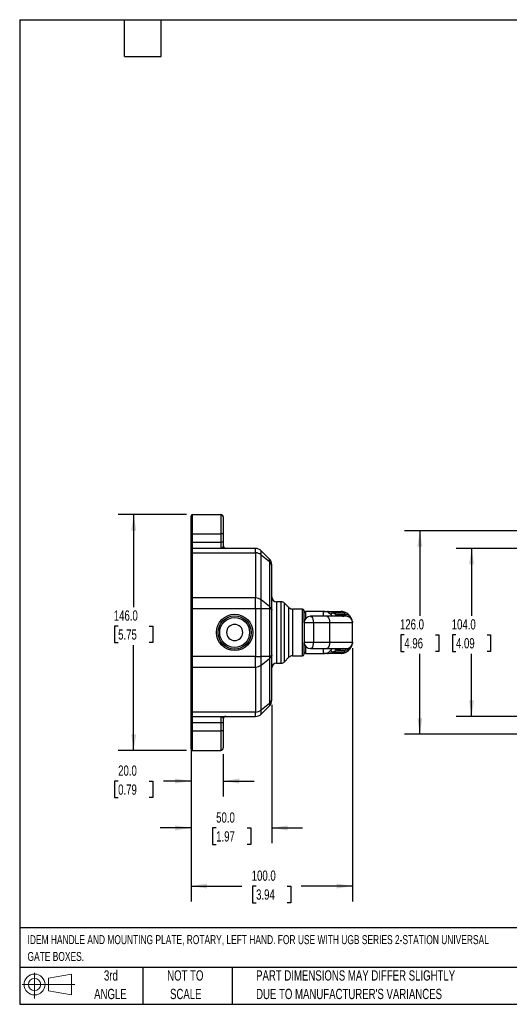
# Model space of a CAD drawing. Header units: millimetres. Extents: x 32 to 1365, y 32 to 1048.
# Tile 1 of 10: x 32 to 537, y 32 to 1048. Entities that reach past the tile are written whole.
import ezdxf

# ---------------------------------------------------------------- set-up
doc = ezdxf.new("R2010")
doc.units = ezdxf.units.MM
doc.header["$LTSCALE"] = 5
doc.layers.add('DIMENSIONS', color=140, linetype='Continuous', lineweight=25)
doc.layers.add('TEXT', color=140, linetype='Continuous', lineweight=25)
doc.styles.add('SLDTEXTSTYLE0', font='TXT', dxfattribs={"width": 0.7})
doc.dimstyles.new('SLDDIMSTYLE0', dxfattribs={"dimtxt": 10.790039, "dimasz": 16.51, "dimexe": 0, "dimexo": 0.0625, "dimgap": 2.69751, "dimtad": 0, "dimtih": 1, "dimtoh": 1, "dimlfac": 0.6, "dimrnd": 1e-09, "dimzin": 4, "dimdsep": 46, "dimtxsty": 'SLDTEXTSTYLE0', "dimsah": 1, "dimcen": 0.09, "dimadec": 0, "dimazin": 1, "dimtfac": 1, "dimtofl": 0, "dimtmove": 0, "dimatfit": 3, "dimfxl": 0, "dimfrac": 2, "dimtolj": 1, "dimtzin": 12, "dimarcsym": 0})
doc.dimstyles.new('SLDDIMSTYLE4', dxfattribs={"dimtxt": 10.790039, "dimasz": 16.51, "dimexe": 0, "dimexo": 0.0625, "dimgap": 2.69751, "dimtad": 0, "dimtih": 1, "dimtoh": 1, "dimlfac": 0.6, "dimrnd": 1e-09, "dimzin": 4, "dimdsep": 46, "dimtxsty": 'SLDTEXTSTYLE0', "dimsah": 1, "dimcen": 0.09, "dimadec": 0, "dimazin": 1, "dimtfac": 1, "dimtmove": 0, "dimatfit": 0, "dimfxl": 0, "dimfrac": 2, "dimtolj": 1, "dimtzin": 12, "dimarcsym": 0})

# ---------------------------------------------------------------- blocks, each defined once
blk = doc.blocks.new('Block11')
at = {"color": 7, "linetype": 'Continuous', "lineweight": 18}
for p, q in [((12.9, 26.6), (12.9, 0)), ((27.4, 20.8), (50.9, 25.2)), ((27.4, 8), (27.4, 20.8)), ((50.9, 25.2), (50.9, 3.7)), ((0, 14.4), (54.4, 14.4)), ((27.4, 8), (50.9, 3.7))]:
    blk.add_line(p, q, dxfattribs=at)
for radius in [10.8, 6.43]:
    blk.add_circle((12.9, 14.4), radius, dxfattribs=at)
blk = doc.blocks.new('Block12')
at = {"color": 7, "linetype": 'Continuous'}
blk.add_blockref('Block11', (0, 0), dxfattribs=at)
blk = doc.blocks.new('_D')
at = {"layer": 'DIMENSIONS'}
for p, q in [((652.3, 502.1), (482, 502.1)), ((497.9, 502.1), (497.9, 432.6)), ((481.8, 413.1), (478.2, 413.1)), ((478.2, 413.1), (478.2, 395.9)), ((513.9, 413.1), (517.5, 413.1)), ((517.5, 413.1), (517.5, 395.9)), ((478.2, 395.9), (481.8, 395.9)), ((497.9, 328.8), (497.9, 393.5)), ((517.5, 395.9), (513.9, 395.9)), ((652.3, 328.8), (482, 328.8))]:
    blk.add_line(p, q, dxfattribs=at)
for points in [[(497.9, 502.1), (495.3, 485.6), (500.4, 485.6)], [(497.9, 328.8), (500.4, 345.3), (495.3, 345.3)]]:
    blk.add_solid(points, dxfattribs=at)
at = {"layer": 'DIMENSIONS', "char_height": 10.58, "attachment_point": 1, "style": 'SLDTEXTSTYLE0'}
for s, insert in [('104.0', (477.4, 429.1)), ('4.09', (481.8, 409.6))]:
    blk.add_mtext(s, dxfattribs=dict(at, insert=insert))
blk = doc.blocks.new('_D_4')
at = {"layer": 'DIMENSIONS'}
for p, q in [((749.3, 520.4), (428.6, 520.4)), ((444.5, 520.4), (444.5, 432.6)), ((428.5, 413.1), (424.8, 413.1)), ((424.8, 413.1), (424.8, 395.9)), ((460.5, 413.1), (464.2, 413.1)), ((464.2, 413.1), (464.2, 395.9)), ((424.8, 395.9), (428.5, 395.9)), ((444.5, 310.4), (444.5, 393.5)), ((464.2, 395.9), (460.5, 395.9)), ((749.3, 310.4), (428.6, 310.4))]:
    blk.add_line(p, q, dxfattribs=at)
for points in [[(444.5, 520.4), (442, 503.9), (447, 503.9)], [(444.5, 310.4), (447, 327), (442, 327)]]:
    blk.add_solid(points, dxfattribs=at)
at = {"layer": 'DIMENSIONS', "char_height": 10.58, "attachment_point": 1, "style": 'SLDTEXTSTYLE0'}
for s, insert in [('126.0', (424, 429.1)), ('4.96', (428.5, 409.6))]:
    blk.add_mtext(s, dxfattribs=dict(at, insert=insert))
blk = doc.blocks.new('_D_18')
at = {"layer": 'DIMENSIONS'}
for p, q in [((203.8, 537.1), (133.4, 537.1)), ((149.3, 537.1), (149.3, 441.7)), ((133.3, 422.1), (129.7, 422.1)), ((129.7, 422.1), (129.7, 405)), ((165.3, 422.1), (169, 422.1)), ((169, 422.1), (169, 405)), ((129.7, 405), (133.3, 405)), ((149.3, 293.8), (149.3, 402.5)), ((169, 405), (165.3, 405)), ((203.8, 293.8), (133.4, 293.8))]:
    blk.add_line(p, q, dxfattribs=at)
for points in [[(149.3, 537.1), (146.8, 520.6), (151.9, 520.6)], [(149.3, 293.8), (151.9, 310.3), (146.8, 310.3)]]:
    blk.add_solid(points, dxfattribs=at)
at = {"layer": 'DIMENSIONS', "char_height": 10.58, "attachment_point": 1, "style": 'SLDTEXTSTYLE0'}
for s, insert in [('146.0', (128.8, 438.2)), ('5.75', (133.3, 418.6))]:
    blk.add_mtext(s, dxfattribs=dict(at, insert=insert))
blk = doc.blocks.new('_D_19')
at = {"layer": 'DIMENSIONS'}
for p, q in [((208.5, 289.1), (208.5, 246.3)), ((241.8, 289.9), (241.8, 246.3)), ((133.3, 262.1), (129.7, 262.1)), ((129.7, 262.1), (129.7, 245)), ((165.3, 262.1), (169, 262.1)), ((169, 262.1), (169, 245)), ((208.5, 262.1), (180, 262.1)), ((241.8, 262.1), (273.6, 262.1)), ((129.7, 245), (133.3, 245)), ((169, 245), (165.3, 245))]:
    blk.add_line(p, q, dxfattribs=at)
for points in [[(208.5, 262.1), (192, 264.7), (192, 259.6)], [(241.8, 262.1), (258.3, 259.6), (258.3, 264.7)]]:
    blk.add_solid(points, dxfattribs=at)
at = {"layer": 'DIMENSIONS', "char_height": 10.58, "attachment_point": 1, "style": 'SLDTEXTSTYLE0'}
for s, insert in [('20.0', (133.3, 278.2)), ('0.79', (133.3, 258.6))]:
    blk.add_mtext(s, dxfattribs=dict(at, insert=insert))
blk = doc.blocks.new('_D_20')
at = {"layer": 'DIMENSIONS'}
for p, q in [((291.8, 340.7), (291.8, 197.9)), ((208.5, 289.1), (208.5, 197.9)), ((208.5, 213.8), (176.7, 213.8)), ((234.4, 213.8), (230.8, 213.8)), ((230.8, 213.8), (230.8, 196.6)), ((266.5, 213.8), (270.1, 213.8)), ((270.1, 213.8), (270.1, 196.6)), ((291.8, 213.8), (323.6, 213.8)), ((230.8, 196.6), (234.4, 196.6)), ((270.1, 196.6), (266.5, 196.6))]:
    blk.add_line(p, q, dxfattribs=at)
for points in [[(208.5, 213.8), (192, 216.3), (192, 211.2)], [(291.8, 213.8), (308.3, 211.2), (308.3, 216.3)]]:
    blk.add_solid(points, dxfattribs=at)
at = {"layer": 'DIMENSIONS', "char_height": 10.58, "attachment_point": 1, "style": 'SLDTEXTSTYLE0'}
for s, insert in [('50.0', (234.4, 229.8)), ('1.97', (234.4, 210.3))]:
    blk.add_mtext(s, dxfattribs=dict(at, insert=insert))
blk = doc.blocks.new('_D_21')
at = {"layer": 'DIMENSIONS'}
for p, q in [((375.1, 399.1), (375.1, 137.9)), ((208.5, 328.3), (208.5, 137.9)), ((208.5, 153.8), (260.9, 153.8)), ((275.6, 153.8), (271.9, 153.8)), ((271.9, 153.8), (271.9, 136.6)), ((307.6, 153.8), (311.3, 153.8)), ((311.3, 153.8), (311.3, 136.6)), ((375.1, 153.8), (322.2, 153.8)), ((271.9, 136.6), (275.6, 136.6)), ((311.3, 136.6), (307.6, 136.6))]:
    blk.add_line(p, q, dxfattribs=at)
for points in [[(208.5, 153.8), (225, 151.2), (225, 156.3)], [(375.1, 153.8), (358.6, 156.3), (358.6, 151.2)]]:
    blk.add_solid(points, dxfattribs=at)
at = {"layer": 'DIMENSIONS', "char_height": 10.58, "attachment_point": 1, "style": 'SLDTEXTSTYLE0'}
for s, insert in [('100.0', (271.1, 169.8)), ('3.94', (275.6, 150.3))]:
    blk.add_mtext(s, dxfattribs=dict(at, insert=insert))

msp = doc.modelspace()

# ---------------------------------------------------------------- linework, layer by layer
for p, q in [((208.471, 517.113), (208.471, 535.446)), ((210.137, 517.113), (210.137, 537.113)), ((210.137, 537.113), (239.304, 537.113)), ((239.304, 537.113), (239.304, 517.113)), ((241.804, 534.613), (241.804, 517.113)), ((208.471, 517.113), (210.137, 517.113)), ((208.471, 508.78), (208.471, 517.113)), ((208.471, 508.78), (210.137, 508.78)), ((208.471, 500.446), (208.471, 508.78)), ((210.137, 517.113), (239.304, 517.113)), ((210.137, 508.78), (210.137, 517.113)), ((210.137, 502.113), (210.137, 508.78)), ((210.137, 508.78), (239.304, 508.78)), ((239.304, 517.113), (239.304, 508.78)), ((241.804, 517.113), (239.304, 517.113)), ((239.304, 508.78), (239.304, 502.113)), ((241.804, 508.78), (239.304, 508.78)), ((241.804, 517.113), (241.804, 508.78)), ((241.804, 508.78), (241.804, 504.613)), ((208.471, 496.227), (208.471, 500.446)), ((210.137, 497.592), (210.137, 502.113)), ((275.019, 502.113), (210.137, 502.113)), ((275.019, 497.592), (275.019, 502.113)), ((280.912, 495.593), (280.912, 499.672)), ((289.363, 491.221), (280.912, 499.672)), ((208.471, 449.729), (208.471, 496.227)), ((210.137, 451.094), (210.137, 497.592)), ((210.137, 497.592), (275.019, 497.592)), ((275.019, 497.592), (275.019, 451.094)), ((280.912, 449.095), (280.912, 495.593)), ((280.912, 495.593), (289.363, 488.669)), ((289.363, 488.669), (289.363, 491.221)), ((289.363, 488.669), (289.363, 442.172)), ((291.804, 438.375), (291.804, 483.842)), ((208.471, 440.172), (208.471, 449.729)), ((210.137, 440.172), (210.137, 451.094)), ((275.019, 451.094), (210.137, 451.094)), ((275.019, 440.172), (275.019, 451.094)), ((280.912, 440.172), (280.912, 449.095)), ((289.363, 442.172), (280.912, 449.095)), ((301.4, 447.113), (296.804, 447.113)), ((296.804, 447.113), (296.804, 383.78)), ((301.4, 383.78), (301.4, 447.113)), ((208.471, 440.172), (210.137, 440.172)), ((208.471, 390.721), (208.471, 440.172)), ((210.137, 440.172), (275.019, 440.172)), ((210.137, 390.721), (210.137, 440.172)), ((275.019, 440.172), (280.912, 440.172)), ((275.019, 440.172), (275.019, 390.721)), ((280.912, 390.721), (280.912, 440.172)), ((280.912, 440.172), (289.363, 440.172)), ((289.363, 440.172), (289.363, 390.721)), ((291.804, 392.518), (291.804, 438.375)), ((309.506, 441.078), (304.935, 445.649)), ((304.935, 385.244), (304.935, 445.649)), ((309.506, 389.815), (309.506, 441.078)), ((323.471, 439.613), (313.042, 439.613)), ((313.042, 439.613), (313.042, 391.28)), ((323.471, 391.28), (323.471, 439.613)), ((345.136, 437.113), (326.804, 437.113)), ((326.804, 429.856), (326.804, 437.113)), ((345.137, 432.113), (345.137, 437.113)), ((349.966, 437.113), (363.194, 437.113)), ((363.719, 436.996), (363.194, 437.113)), ((348.571, 432.113), (331.804, 432.113)), ((368.471, 432.113), (348.571, 432.113)), ((352.254, 434.201), (353.918, 432.113)), ((355.1, 435.605), (366.149, 435.605)), ((367.693, 433.621), (359.135, 433.621)), ((373.563, 430.515), (370.858, 434.06)), ((374.224, 427.356), (374.583, 426.766)), ((375.026, 426.812), (375.137, 425.603)), ((325.137, 425.446), (325.137, 405.446)), ((334.68, 425.446), (325.137, 425.446)), ((334.68, 425.446), (334.68, 405.446)), ((351.447, 425.446), (334.68, 425.446)), ((351.447, 425.446), (351.447, 405.446)), ((375.137, 425.446), (351.447, 425.446)), ((375.137, 425.446), (375.137, 425.603)), ((375.137, 405.446), (375.137, 425.446)), ((325.137, 405.446), (334.68, 405.446)), ((326.804, 393.78), (326.804, 401.037)), ((331.804, 398.78), (348.571, 398.78)), ((334.68, 405.446), (351.447, 405.446)), ((345.137, 393.78), (345.137, 398.78)), ((348.571, 398.78), (368.471, 398.78)), ((351.447, 405.446), (375.137, 405.446)), ((353.918, 398.78), (352.254, 396.692)), ((359.135, 397.272), (367.693, 397.272)), ((370.858, 396.832), (373.563, 400.378)), ((374.583, 404.127), (374.224, 403.537)), ((375.137, 405.29), (375.026, 404.082)), ((375.137, 405.29), (375.137, 405.446)), ((208.471, 390.721), (210.137, 390.721)), ((208.471, 381.164), (208.471, 390.721)), ((275.019, 390.721), (210.137, 390.721)), ((210.137, 379.799), (210.137, 390.721)), ((275.019, 390.721), (280.912, 390.721)), ((275.019, 379.799), (275.019, 390.721)), ((280.912, 381.798), (280.912, 390.721)), ((289.363, 390.721), (280.912, 390.721)), ((280.912, 381.798), (289.363, 388.721)), ((289.363, 388.721), (289.363, 342.224)), ((291.804, 347.051), (291.804, 392.518)), ((304.935, 385.244), (309.506, 389.815)), ((313.042, 391.28), (323.471, 391.28)), ((326.804, 393.78), (345.136, 393.78)), ((363.194, 393.78), (349.966, 393.78)), ((366.149, 395.287), (355.1, 395.287)), ((363.194, 393.78), (363.719, 393.897)), ((208.471, 334.666), (208.471, 381.164)), ((210.137, 379.799), (275.019, 379.799)), ((210.137, 333.301), (210.137, 379.799)), ((275.019, 379.799), (275.019, 333.301)), ((280.912, 335.3), (280.912, 381.798)), ((296.804, 383.78), (301.4, 383.78)), ((289.363, 342.224), (280.912, 335.3)), ((280.912, 331.221), (289.363, 339.672)), ((280.912, 331.221), (280.912, 335.3)), ((289.363, 342.224), (289.363, 339.672)), ((208.471, 330.446), (208.471, 334.666)), ((208.471, 322.113), (208.471, 330.446)), ((275.019, 333.301), (210.137, 333.301)), ((210.137, 328.78), (210.137, 333.301)), ((210.137, 328.78), (275.019, 328.78)), ((210.137, 322.113), (210.137, 328.78)), ((239.304, 328.78), (239.304, 322.113)), ((241.804, 326.28), (241.804, 322.113)), ((275.019, 328.78), (275.019, 333.301)), ((208.471, 322.113), (210.137, 322.113)), ((208.471, 313.78), (208.471, 322.113)), ((239.304, 322.113), (210.137, 322.113)), ((210.137, 313.78), (210.137, 322.113)), ((241.804, 322.113), (239.304, 322.113)), ((239.304, 322.113), (239.304, 313.78)), ((241.804, 322.113), (241.804, 313.78)), ((208.471, 313.78), (210.137, 313.78)), ((208.471, 295.446), (208.471, 313.78)), ((210.137, 313.78), (239.304, 313.78)), ((210.137, 293.78), (210.137, 313.78)), ((239.304, 313.78), (239.304, 293.78)), ((241.804, 313.78), (239.304, 313.78)), ((241.804, 313.78), (241.804, 296.28)), ((210.137, 293.78), (239.304, 293.78))]:
    msp.add_line(p, q)
at = {"flags": 128}
for points in [[(331.804, 432.113), (332.213, 432.045), (332.999, 431.511), (333.688, 430.485), (334.224, 429.051), (334.564, 427.325), (334.68, 425.446)], [(348.571, 432.113), (348.98, 432.045), (349.766, 431.511), (350.454, 430.485), (350.99, 429.051), (351.33, 427.325), (351.447, 425.446)], [(371.174, 433.716), (370.863, 434.055), (370.86, 434.058)], [(334.68, 405.446), (334.564, 403.568), (334.224, 401.842), (333.688, 400.408), (332.999, 399.382), (332.213, 398.848), (331.804, 398.78)], [(351.447, 405.446), (351.33, 403.568), (350.99, 401.842), (350.454, 400.408), (349.766, 399.382), (348.98, 398.848), (348.571, 398.78)], [(371.174, 397.177), (370.863, 396.837), (370.86, 396.835)]]:
    msp.add_lwpolyline(points, dxfattribs=at)
for radius in [18.75, 17.083, 15.423]:
    msp.add_circle((253.471, 415.446), radius)
for centre, radius, start, end in [((210.137, 535.446), 1.667, 90, 180), ((239.304, 534.613), 2.5, 0, 90), ((210.137, 500.446), 1.667, 90, 180), ((244.304, 504.613), 2.5, 180.000028, 270), ((275.019, 493.78), 8.333, 45, 90), ((210, 496.059), 1.539, 84.888926, 173.756454), ((275.137, 488.258), 9.335, 51.788287, 90.727165), ((283.471, 485.328), 8.333, 0, 45), ((285.525, 483.698), 6.281, 1.319373, 52.328551), ((210, 449.562), 1.539, 84.888926, 173.756454), ((275.137, 441.76), 9.335, 51.788287, 90.727165), ((296.804, 452.113), 5, 180, 270), ((301.4, 442.113), 5, 45, 90), ((313.042, 444.613), 5, 225, 270), ((323.471, 437.946), 1.667, 0, 90), ((326.804, 435.446), 1.667, 90, 180), ((349.987, 434.186), 2.927, 90.413365, 118.585096), ((331.804, 425.446), 6.667, 90, 180), ((356.488, 429.205), 6.549, 102.235133, 130.284016), ((360.79, 427.47), 6.369, 105.056299, 133.200873), ((366.915, 429.991), 5.666, 45.866995, 97.764388), ((368.24, 427.554), 6.091, 29.050874, 95.154683), ((368.471, 425.446), 6.667, 0, 90), ((253.471, 415.446), 8.333, 90, 270), ((253.471, 415.446), 8.333, 270, 90), ((331.804, 405.446), 6.667, 180, 270), ((356.488, 401.687), 6.549, 229.715984, 257.764867), ((360.79, 403.423), 6.369, 226.799127, 254.943701), ((366.915, 400.902), 5.666, 262.235612, 314.133005), ((368.24, 403.339), 6.091, 264.845317, 330.949126), ((368.471, 405.446), 6.667, 270, 0), ((368.485, 405.312), 6.655, 269.876512, 349.34992), ((313.042, 386.28), 5, 90, 135), ((323.471, 392.946), 1.667, 270, 0), ((326.804, 395.446), 1.667, 180, 270), ((349.987, 396.707), 2.927, 241.414904, 269.586635), ((210, 381.331), 1.539, 186.243546, 275.111074), ((275.137, 389.132), 9.335, 269.272835, 308.211713), ((296.804, 378.78), 5, 90, 180), ((301.4, 388.78), 5, 270, 315), ((285.525, 347.195), 6.281, 307.671449, 358.680627), ((283.471, 345.565), 8.333, 315, 0), ((275.137, 342.635), 9.335, 269.272835, 308.211713), ((210, 334.834), 1.539, 186.243546, 275.111074), ((210.137, 330.446), 1.667, 180, 270), ((244.304, 326.28), 2.5, 90, 180), ((275.019, 337.113), 8.333, 270, 315), ((210.137, 295.446), 1.667, 180, 270), ((239.304, 296.28), 2.5, 270, 0)]:
    msp.add_arc(centre, radius, start, end)
for points, knots in [([(241.804, 504.613), (241.803, 504.583), (241.8, 504.523), (241.778, 504.427), (241.744, 504.328), (241.699, 504.223), (241.644, 504.115), (241.511, 503.884), (241.242, 503.5), (240.86, 503.05), (240.488, 502.675), (240.2, 502.442), (239.948, 502.286), (239.752, 502.195), (239.535, 502.128), (239.389, 502.118), (239.304, 502.113)], [0, 0, 0, 0, 0.03083598, 0.06208029, 0.093735, 0.12580231, 0.15828543, 0.19118926, 0.32995291, 0.48425489, 0.59155622, 0.71213489, 0.77686078, 0.84921328, 0.91287996, 1, 1, 1, 1]), ([(291.804, 483.842), (291.804, 483.91), (291.804, 484.045), (291.804, 484.23), (291.804, 484.403), (291.804, 484.561), (291.804, 484.705), (291.804, 484.835), (291.804, 484.979), (291.804, 485.122), (291.804, 485.24), (291.804, 485.314), (291.804, 485.323), (291.804, 485.328)], [0, 0, 0, 0, 0.07175399, 0.14317369, 0.21439505, 0.28555517, 0.3567915, 0.42824103, 0.50003956, 0.6253632, 0.74997418, 0.87460807, 1, 1, 1, 1]), ([(289.363, 442.172), (289.382, 442.113), (289.418, 441.996), (289.458, 441.813), (289.488, 441.625), (289.506, 441.432), (289.513, 441.189), (289.498, 440.891), (289.45, 440.535), (289.393, 440.294), (289.363, 440.172)], [0, 0, 0, 0, 0.10273865, 0.20319824, 0.30226917, 0.40090567, 0.50010712, 0.66499137, 0.83015665, 1, 1, 1, 1]), ([(289.363, 442.172), (289.442, 442.106), (289.599, 441.976), (289.823, 441.778), (290.039, 441.579), (290.244, 441.378), (290.527, 441.085), (290.868, 440.692), (291.206, 440.222), (291.476, 439.75), (291.65, 439.325), (291.776, 438.864), (291.794, 438.562), (291.804, 438.375)], [0, 0, 0, 0, 0.04929982, 0.09890106, 0.14886312, 0.19924414, 0.25010082, 0.37111846, 0.50000899, 0.61714834, 0.74998462, 0.84605665, 1, 1, 1, 1]), ([(291.804, 438.375), (291.803, 438.427), (291.8, 438.524), (291.779, 438.66), (291.751, 438.779), (291.719, 438.88), (291.687, 438.964), (291.615, 439.127), (291.476, 439.352), (291.206, 439.632), (290.868, 439.859), (290.489, 440.018), (290.113, 440.111), (289.755, 440.163), (289.493, 440.169), (289.363, 440.172)], [0, 0, 0, 0, 0.05776063, 0.10908968, 0.15398704, 0.19245272, 0.22448687, 0.25008998, 0.382898, 0.50005805, 0.62892183, 0.74995866, 0.83442826, 0.91768564, 1, 1, 1, 1]), ([(325.137, 425.554), (325.137, 425.715), (325.137, 426.677), (325.137, 428.234), (325.137, 430.224), (325.137, 431.964), (325.137, 433.888), (325.137, 435.714), (325.137, 436.948), (325.137, 437.577), (325.137, 437.889), (325.137, 437.927), (325.137, 437.946)], [0, 0, 0, 0, 0.02078914, 0.123921, 0.22701817, 0.322079, 0.41710501, 0.58902159, 0.74278846, 0.82866477, 0.91414419, 1, 1, 1, 1]), ([(345.137, 437.113), (345.609, 437.113), (346.418, 437.113), (347.651, 437.113), (348.791, 437.113), (349.589, 437.113), (349.966, 437.113)], [0, 0, 0, 0, 0.29143112, 0.49999564, 0.76382274, 1, 1, 1, 1]), ([(349.966, 437.113), (350.074, 437.113), (350.293, 437.111), (350.613, 437.102), (350.935, 437.086), (351.255, 437.06), (351.576, 437.026), (351.897, 436.98), (352.217, 436.922), (352.538, 436.851), (352.948, 436.74), (353.441, 436.572), (354.006, 436.318), (354.565, 436.003), (354.919, 435.739), (355.1, 435.605)], [0, 0, 0, 0, 0.048745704, 0.099155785, 0.151267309, 0.205113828, 0.260725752, 0.318130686, 0.377353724, 0.438417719, 0.501343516, 0.619080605, 0.741376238, 0.868322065, 1, 1, 1, 1]), ([(370.857, 434.061), (369.844, 434.886), (367.723, 436.613), (365.037, 436.927), (363.635, 437.091)], [0, 0, 0, 0, 0.478053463, 1, 1, 1, 1]), ([(366.149, 435.605), (365.75, 436.061), (365.078, 436.827), (364.111, 436.947), (363.719, 436.996)], [0, 0, 0, 0, 0.59415272, 1, 1, 1, 1]), ([(352.254, 434.201), (351.75, 434.92), (351.21, 435.483), (350.309, 436.115), (349.993, 436.29), (349.319, 436.574), (348.966, 436.68), (348.586, 436.756)], [0, 0, 0, 0, 0.5, 0.5, 0.75, 0.75, 1, 1, 1, 1]), ([(355.1, 435.605), (355.703, 435.258), (356.376, 434.928), (357.747, 434.272), (358.446, 433.948), (359.135, 433.621)], [0, 0, 0, 0, 0.5, 0.5, 1, 1, 1, 1]), ([(359.135, 433.621), (359.78, 433.379), (360.44, 433.17), (361.735, 432.805), (362.37, 432.649), (364.193, 432.264), (365.298, 432.113), (366.205, 432.113)], [0, 0, 0, 0, 0.25, 0.25, 0.5, 0.5, 1, 1, 1, 1]), ([(375.026, 426.81), (374.919, 427.313), (374.71, 428.299), (373.94, 429.786), (373.563, 430.515)], [0, 0, 0, 0, 0.50987171, 1, 1, 1, 1]), ([(325.137, 392.946), (325.137, 393.117), (325.137, 393.389), (325.137, 395.189), (325.137, 397.004), (325.137, 398.929), (325.137, 400.671), (325.137, 402.652), (325.137, 404.196), (325.137, 405.092), (325.137, 405.209)], [0, 0, 0, 0, 0.257989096, 0.412685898, 0.585642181, 0.681277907, 0.776878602, 0.880634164, 0.984354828, 1, 1, 1, 1]), ([(348.586, 394.137), (348.967, 394.214), (349.319, 394.32), (349.986, 394.599), (350.3, 394.772), (351.2, 395.401), (351.749, 395.971), (352.254, 396.692)], [0, 0, 0, 0, 0.25, 0.25, 0.5, 0.5, 1, 1, 1, 1]), ([(359.135, 397.272), (358.446, 396.945), (357.747, 396.621), (356.376, 395.965), (355.703, 395.635), (355.1, 395.287)], [0, 0, 0, 0, 0.5, 0.5, 1, 1, 1, 1]), ([(366.205, 398.78), (365.305, 398.78), (364.204, 398.631), (362.379, 398.246), (361.741, 398.09), (360.44, 397.723), (359.779, 397.513), (359.135, 397.272)], [0, 0, 0, 0, 0.5, 0.5, 0.75, 0.75, 1, 1, 1, 1]), ([(363.635, 393.802), (365.037, 393.966), (367.723, 394.28), (369.844, 396.007), (370.857, 396.832)], [0, 0, 0, 0, 0.521946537, 1, 1, 1, 1]), ([(373.563, 400.378), (373.94, 401.107), (374.71, 402.594), (374.919, 403.58), (375.026, 404.083)], [0, 0, 0, 0, 0.49012829, 1, 1, 1, 1]), ([(289.363, 390.721), (289.442, 390.722), (289.599, 390.724), (289.823, 390.743), (290.039, 390.772), (290.244, 390.814), (290.527, 390.891), (290.868, 391.034), (291.206, 391.261), (291.476, 391.541), (291.65, 391.824), (291.776, 392.159), (291.794, 392.381), (291.804, 392.518)], [0, 0, 0, 0, 0.04929982, 0.09890106, 0.14886312, 0.19924414, 0.25010082, 0.37111846, 0.50000899, 0.61714834, 0.74998462, 0.84605666, 1, 1, 1, 1]), ([(291.804, 392.518), (291.803, 392.448), (291.8, 392.316), (291.779, 392.13), (291.751, 391.967), (291.719, 391.828), (291.687, 391.712), (291.615, 391.482), (291.476, 391.143), (291.206, 390.671), (290.868, 390.201), (290.489, 389.764), (290.113, 389.382), (289.755, 389.049), (289.493, 388.83), (289.363, 388.721)], [0, 0, 0, 0, 0.05776063, 0.10908968, 0.15398704, 0.19245272, 0.22448687, 0.25008998, 0.382898, 0.50005805, 0.62892183, 0.74995866, 0.83442826, 0.91768564, 1, 1, 1, 1]), ([(289.363, 390.721), (289.382, 390.647), (289.418, 390.501), (289.458, 390.284), (289.488, 390.073), (289.506, 389.865), (289.513, 389.615), (289.498, 389.33), (289.45, 389.014), (289.393, 388.82), (289.363, 388.721)], [0, 0, 0, 0, 0.10275654, 0.20322486, 0.30229556, 0.40092312, 0.50010714, 0.66498396, 0.83014961, 1, 1, 1, 1]), ([(349.966, 393.78), (349.589, 393.78), (348.791, 393.78), (347.652, 393.78), (346.418, 393.78), (345.609, 393.78), (345.137, 393.78)], [0, 0, 0, 0, 0.23604742, 0.50000435, 0.7083356, 1, 1, 1, 1]), ([(355.1, 395.287), (354.393, 394.732), (353.626, 394.347), (352.365, 393.991), (351.925, 393.908), (350.992, 393.802), (350.499, 393.78), (349.966, 393.78)], [0, 0, 0, 0, 0.5, 0.5, 0.75, 0.75, 1, 1, 1, 1]), ([(363.719, 393.897), (364.111, 393.946), (365.078, 394.066), (365.75, 394.832), (366.149, 395.287)], [0, 0, 0, 0, 0.40584728, 1, 1, 1, 1]), ([(291.804, 345.565), (291.804, 345.566), (291.804, 345.569), (291.804, 345.593), (291.804, 345.632), (291.804, 345.686), (291.804, 345.756), (291.804, 345.842), (291.804, 345.968), (291.804, 346.149), (291.804, 346.405), (291.804, 346.701), (291.804, 346.934), (291.804, 347.051)], [0, 0, 0, 0, 0.07175399, 0.14317369, 0.21439505, 0.28555517, 0.3567915, 0.42824103, 0.50003956, 0.6253632, 0.74997418, 0.87460807, 1, 1, 1, 1]), ([(239.304, 328.78), (239.351, 328.778), (239.438, 328.775), (239.561, 328.753), (239.665, 328.724), (239.807, 328.674), (239.983, 328.588), (240.273, 328.398), (240.614, 328.103), (240.994, 327.689), (241.322, 327.28), (241.557, 326.936), (241.703, 326.668), (241.786, 326.463), (241.798, 326.34), (241.804, 326.28)], [0, 0, 0, 0, 0.04812599, 0.09013333, 0.12603242, 0.15581267, 0.23546978, 0.30667034, 0.45261261, 0.58079776, 0.69966293, 0.80939032, 0.87475116, 0.93828399, 1, 1, 1, 1])]:
    msp.add_open_spline(points, degree=3, knots=knots)
for points in [[(348.586, 436.756), (347.449, 436.986), (346.294, 437.113), (345.137, 437.113)], [(367.693, 433.621), (367.313, 434.295), (366.797, 434.959), (366.149, 435.605)], [(368.471, 432.237), (368.471, 432.446), (368.197, 432.913), (367.693, 433.621)], [(366.149, 395.287), (366.797, 395.934), (367.313, 396.598), (367.693, 397.272)], [(367.693, 397.272), (368.197, 397.98), (368.471, 398.447), (368.471, 398.656)], [(345.137, 393.78), (346.294, 393.78), (347.449, 393.906), (348.586, 394.137)]]:
    msp.add_open_spline(points, degree=3)
at = {"layer": 'TEXT'}
for p, q in [((31.75, 1047.75), (1365.25, 1047.75)), ((31.75, 1047.75), (31.75, 31.75)), ((139.7, 1009.65), (139.7, 1047.75)), ((177.8, 1009.65), (177.8, 1047.75)), ((139.7, 1009.65), (177.8, 1009.65)), ((1365.25, 110.631), (31.75, 110.631)), ((1365.25, 69.85), (31.75, 69.85)), ((158.75, 69.85), (158.75, 31.75)), ((251.058, 69.85), (251.058, 31.75)), ((31.75, 31.75), (1365.25, 31.75))]:
    msp.add_line(p, q, dxfattribs=at)

# ---------------------------------------------------------------- block references
msp.add_blockref('Block12', (34.19, 37.769), dxfattribs=at)

# ---------------------------------------------------------------- texts
at = {"layer": 'TEXT', "style": 'SLDTEXTSTYLE0'}
for s, insert, char_height, attachment_point in [('IDEM HANDLE AND MOUNTING PLATE, ROTARY, LEFT HAND. FOR USE WITH UGB SERIES 2-STATION UNIVERSAL', (39.829, 103.101), 9.26042, 1), ('GATE BOXES.', (39.829, 85.754), 9.26042, 1), ('3rd', (125.812, 66.82), 10.5833, 2), ('NOT TO', (202.579, 66.82), 10.5833, 2), ('PART DIMENSIONS MAY DIFFER SLIGHTLY', (275.596, 66.82), 10.58333, 1), ('ANGLE', (125.325, 47.709), 10.5833, 2), ('SCALE', (203.06, 47.709), 10.5833, 2), ("DUE TO MANUFACTURER'S VARIANCES", (275.596, 47.709), 10.58333, 1)]:
    msp.add_mtext(s, dxfattribs=dict(at, insert=insert, char_height=char_height, attachment_point=attachment_point))

# ---------------------------------------------------------------- dimensions: what is measured, and where the dimension line sits
at = {"layer": 'DIMENSIONS'}
for base, p1, p2, picture, middle in [((149.316, 293.78), (210.137, 537.113), (210.137, 293.78), '_D_18', (149.316, 422.102)), ((444.502, 520.446), (755.606, 310.446), (755.606, 520.446), '_D_4', (444.502, 413.083)), ((497.878, 502.113), (658.604, 328.78), (658.604, 502.113), '_D', (497.878, 413.083))]:
    dim = msp.add_linear_dim(base=base, p1=p1, p2=p2, angle=90, dimstyle='SLDDIMSTYLE0', dxfattribs=at)
    dim.commit()
    dim.dimension.update_dxf_attribs({"geometry": picture, "text_midpoint": middle, "dimtype": 160})
for base, p1, p2, dimstyle, picture, middle in [((375.137, 153.779), (208.471, 334.666), (375.137, 405.446), 'SLDDIMSTYLE0', '_D_21', (291.596, 153.779)), ((291.804, 213.779), (208.471, 295.446), (291.804, 347.051), 'SLDDIMSTYLE4', '_D_20', (250.435, 213.779)), ((241.804, 262.128), (208.471, 295.446), (241.804, 296.28), 'SLDDIMSTYLE4', '_D_19', (149.316, 262.128))]:
    dim = msp.add_linear_dim(base=base, p1=p1, p2=p2, dimstyle=dimstyle, dxfattribs=at)
    dim.commit()
    dim.dimension.update_dxf_attribs({"geometry": picture, "text_midpoint": middle, "dimtype": 160})

doc.saveas('drawing.dxf')
